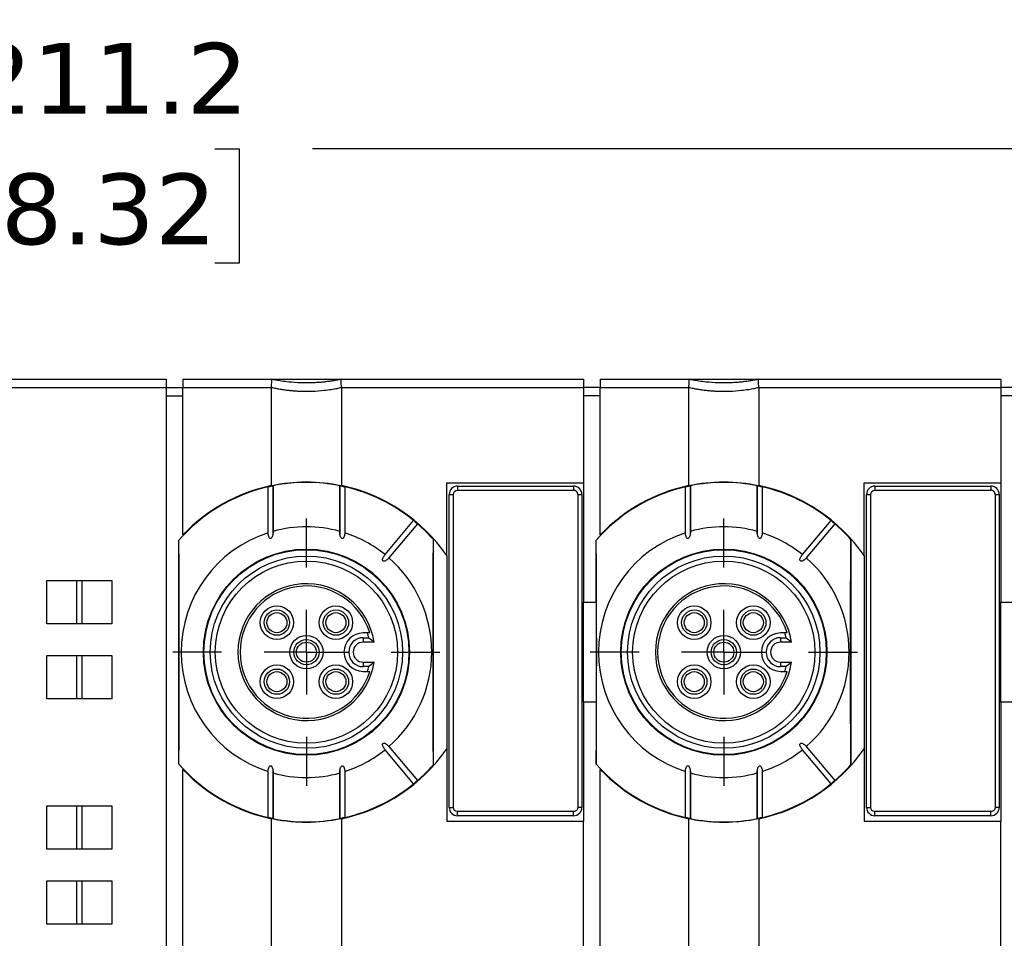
# Model space of a CAD drawing. Header units: millimetres. Extents: x 13 to 546, y 13 to 419.
# Tile 19 of 23: x 228 to 287, y 188 to 243. Entities that reach past the tile are written whole.
import ezdxf

# ---------------------------------------------------------------- set-up
doc = ezdxf.new("R2010")
doc.units = ezdxf.units.MM
doc.header["$LTSCALE"] = 2
doc.linetypes.add('SLD-Center', pattern=[19.05, 15.24, -1.27, 1.27, -1.27])
doc.linetypes.add('SLD-Solid', pattern=[0])
doc.layers.add('CENTER', color=40, linetype='SLD-Center')
doc.layers.add('DIMENSIONS', color=140, linetype='SLD-Solid', lineweight=25)
doc.styles.add('SLDTEXTSTYLE0', font='VERDANA.TTF')
doc.dimstyles.new('SLDDIMSTYLE1', dxfattribs={"dimtxt": 4.316016, "dimasz": 6.604, "dimexe": 0, "dimexo": 0.0625, "dimgap": 1.079004, "dimtad": 0, "dimtih": 1, "dimtoh": 1, "dimrnd": 1e-09, "dimzin": 12, "dimdsep": 46, "dimtxsty": 'SLDTEXTSTYLE0', "dimsah": 1, "dimcen": 0.09, "dimadec": 0, "dimazin": 3, "dimtfac": 1, "dimtofl": 0, "dimtmove": 0, "dimatfit": 3, "dimfxl": 0, "dimfrac": 2, "dimtolj": 1, "dimtzin": 12, "dimarcsym": 0})
doc.dimstyles.new('SLDDIMSTYLE2', dxfattribs={"dimtxt": 4.316016, "dimasz": 6.604, "dimexe": 0, "dimexo": 0.0625, "dimgap": 1.079004, "dimtad": 0, "dimtih": 1, "dimtoh": 1, "dimrnd": 1e-09, "dimzin": 4, "dimdsep": 46, "dimtxsty": 'SLDTEXTSTYLE0', "dimsah": 1, "dimcen": 0, "dimadec": 0, "dimazin": 1, "dimtfac": 1, "dimtofl": 0, "dimtmove": 0, "dimatfit": 3, "dimfxl": 0, "dimfrac": 2, "dimtolj": 1, "dimtzin": 12, "dimarcsym": 0})

# ---------------------------------------------------------------- blocks, each defined once
blk = doc.blocks.new('_D_2')
at = {"layer": 'DIMENSIONS'}
for p, q in [((125.003, 199.021), (125.003, 259.493)), ((350.403, 197.291), (350.403, 259.493)), ((125.003, 253.143), (220.616, 253.143)), ((226.464, 253.143), (225.015, 253.143)), ((225.015, 253.143), (225.015, 246.283)), ((239.29, 253.143), (240.739, 253.143)), ((240.739, 253.143), (240.739, 246.283)), ((350.403, 253.143), (245.138, 253.143)), ((225.015, 246.283), (226.464, 246.283)), ((240.739, 246.283), (239.29, 246.283))]:
    blk.add_line(p, q, dxfattribs=at)
for points in [[(125.003, 253.143), (131.607, 252.127), (131.607, 254.159)], [(350.403, 253.143), (343.799, 254.159), (343.799, 252.127)]]:
    blk.add_solid(points, dxfattribs=at)
at = {"layer": 'DIMENSIONS', "char_height": 4.2333, "attachment_point": 1, "style": 'SLDTEXTSTYLE0'}
for s, insert in [('225.4', (224.669, 259.486)), ('8.87', (226.464, 251.66))]:
    blk.add_mtext(s, dxfattribs=dict(at, insert=insert))
blk = doc.blocks.new('_D_3')
at = {"layer": 'DIMENSIONS'}
for p, q in [((132.094, 223.14), (132.094, 241.256)), ((343.313, 223.14), (343.313, 241.256)), ((132.094, 234.906), (220.616, 234.906)), ((226.464, 234.906), (225.015, 234.906)), ((225.015, 234.906), (225.015, 228.046)), ((239.29, 234.906), (240.739, 234.906)), ((240.739, 234.906), (240.739, 228.046)), ((343.313, 234.906), (245.138, 234.906)), ((225.015, 228.046), (226.464, 228.046)), ((240.739, 228.046), (239.29, 228.046))]:
    blk.add_line(p, q, dxfattribs=at)
for points in [[(132.094, 234.906), (138.698, 233.89), (138.698, 235.922)], [(343.313, 234.906), (336.709, 235.922), (336.709, 233.89)]]:
    blk.add_solid(points, dxfattribs=at)
at = {"layer": 'DIMENSIONS', "char_height": 4.2333, "attachment_point": 1, "style": 'SLDTEXTSTYLE0'}
for s, insert in [('211.2', (224.669, 241.249)), ('8.32', (226.464, 233.423))]:
    blk.add_mtext(s, dxfattribs=dict(at, insert=insert))
blk = doc.blocks.new('_D_4')
at = {"layer": 'DIMENSIONS'}
for p, q in [((324.131, 283.564), (322.682, 283.564)), ((322.682, 283.564), (322.682, 276.704)), ((336.957, 283.564), (338.406, 283.564)), ((338.406, 283.564), (338.406, 276.704)), ((300.883, 260.988), (306.945, 277.296)), ((306.945, 277.296), (318.058, 277.296)), ((322.682, 276.704), (324.131, 276.704)), ((338.406, 276.704), (336.957, 276.704))]:
    blk.add_line(p, q, dxfattribs=at)
blk.add_arc((274.403, 189.75), 76, 26.03167, 74.38546, dxfattribs=at)
blk.add_solid([(300.883, 260.988), (304.136, 266.824), (302.232, 267.532)], dxfattribs=at)
at = {"layer": 'DIMENSIONS', "char_height": 4.2333, "attachment_point": 1, "style": 'SLDTEXTSTYLE0'}
for s, insert in [('R76.0', (322.167, 289.907)), ('2.99', (324.131, 282.081)), ('TYP.', (324.339, 274.256))]:
    blk.add_mtext(s, dxfattribs=dict(at, insert=insert))
blk = doc.blocks.new('SW_CENTERMARKSYMBOL_5')
at = {"layer": 'CENTER', "color": 0}
for p, q in [((0, 5.08), (0, 8)), ((0, 0), (0, 2.54)), ((-5.08, 0), (-8, 0)), ((0, 0), (-2.54, 0)), ((0, 0), (0, -2.54)), ((0, 0), (2.54, 0)), ((5.08, 0), (8, 0)), ((0, -5.08), (0, -8))]:
    blk.add_line(p, q, dxfattribs=at)
blk = doc.blocks.new('SW_CENTERMARKSYMBOL_8')
at = {"layer": 'CENTER', "color": 0}
for p, q in [((0, 5.08), (0, 8)), ((0, 0), (0, 2.54)), ((-5.08, 0), (-8, 0)), ((0, 0), (-2.54, 0)), ((0, 0), (0, -2.54)), ((0, 0), (2.54, 0)), ((5.08, 0), (8, 0)), ((0, -5.08), (0, -8))]:
    blk.add_line(p, q, dxfattribs=at)

msp = doc.modelspace()

# ---------------------------------------------------------------- linework, layer by layer
for p, q in [((225.973, 221.1), (236.373, 221.1)), ((225.973, 220.6), (236.373, 220.6)), ((236.373, 221.1), (236.373, 220.6)), ((236.373, 220.6), (236.373, 158.9)), ((236.373, 220.6), (237.373, 220.6)), ((237.373, 221.1), (237.373, 220.6)), ((237.373, 221.1), (242.673, 221.1)), ((237.373, 220.6), (242.673, 220.6)), ((237.373, 211.77), (237.373, 220.6)), ((242.673, 221.1), (246.873, 221.1)), ((242.673, 214.732), (242.673, 220.6)), ((246.873, 221.1), (261.373, 221.1)), ((246.873, 220.6), (246.873, 214.732)), ((246.873, 220.6), (261.373, 220.6)), ((261.373, 221.1), (261.373, 220.6)), ((261.373, 220.6), (261.373, 214.9)), ((262.373, 220.6), (261.373, 220.6)), ((262.373, 221.1), (262.373, 220.6)), ((262.373, 221.1), (267.673, 221.1)), ((262.373, 220.6), (267.673, 220.6)), ((262.373, 211.77), (262.373, 220.6)), ((267.673, 221.1), (271.873, 221.1)), ((267.673, 214.732), (267.673, 220.6)), ((271.873, 221.1), (286.373, 221.1)), ((271.873, 220.6), (271.873, 214.732)), ((271.873, 220.6), (286.373, 220.6)), ((286.373, 221.1), (286.373, 220.6)), ((286.373, 220.6), (286.373, 214.9)), ((287.373, 220.6), (286.373, 220.6)), ((236.373, 220.1), (237.373, 220.1)), ((262.373, 220.1), (261.373, 220.1)), ((287.373, 220.1), (286.373, 220.1)), ((242.772, 214.722), (242.772, 211.985)), ((242.773, 211.79), (242.773, 214.757)), ((246.773, 214.749), (246.773, 211.843)), ((246.774, 211.985), (246.774, 214.722)), ((253.173, 214.9), (261.373, 214.9)), ((253.173, 210.536), (253.173, 214.9)), ((253.823, 214.7), (253.823, 214.45)), ((253.823, 214.7), (260.773, 214.7)), ((260.773, 214.7), (260.773, 214.45)), ((261.373, 214.9), (261.373, 207.75)), ((267.772, 214.722), (267.772, 211.985)), ((267.773, 211.79), (267.773, 214.757)), ((271.773, 214.749), (271.773, 211.843)), ((271.774, 211.985), (271.774, 214.722)), ((278.173, 214.9), (286.373, 214.9)), ((278.173, 210.536), (278.173, 214.9)), ((278.823, 214.7), (278.823, 214.45)), ((278.823, 214.7), (285.773, 214.7)), ((285.773, 214.7), (285.773, 214.45)), ((286.373, 214.9), (286.373, 207.75)), ((242.474, 211.896), (242.474, 214.657)), ((247.072, 214.657), (247.072, 211.896)), ((253.323, 195.45), (253.323, 214.2)), ((253.323, 214.2), (253.573, 214.2)), ((253.573, 195.45), (253.573, 214.2)), ((253.823, 214.45), (260.773, 214.45)), ((261.023, 214.2), (261.023, 195.45)), ((261.023, 214.2), (261.273, 214.2)), ((261.273, 214.2), (261.273, 195.45)), ((267.474, 211.896), (267.474, 214.657)), ((272.072, 214.657), (272.072, 211.896)), ((278.323, 195.45), (278.323, 214.2)), ((278.323, 214.2), (278.573, 214.2)), ((278.573, 195.45), (278.573, 214.2)), ((278.823, 214.45), (285.773, 214.45)), ((286.023, 214.2), (286.023, 195.45)), ((286.023, 214.2), (286.273, 214.2)), ((286.273, 214.2), (286.273, 195.45)), ((249.482, 210.596), (251.195, 212.637)), ((251.425, 212.444), (249.712, 210.403)), ((274.482, 210.596), (276.195, 212.637)), ((276.425, 212.444), (274.712, 210.403)), ((237.123, 211.459), (237.132, 211.463)), ((237.123, 198.041), (237.123, 211.459)), ((252.373, 211.516), (252.364, 211.519)), ((252.373, 211.516), (252.373, 197.985)), ((262.123, 211.459), (262.132, 211.463)), ((262.123, 207.75), (262.123, 211.459)), ((277.373, 211.516), (277.364, 211.519)), ((277.373, 211.516), (277.373, 197.985)), ((253.173, 210.536), (253.173, 198.964)), ((278.173, 210.536), (278.173, 198.964)), ((229.223, 206.45), (229.223, 209.05)), ((229.223, 209.05), (231.023, 209.05)), ((231.023, 206.45), (231.023, 209.05)), ((231.023, 209.05), (231.323, 209.05)), ((231.323, 209.05), (231.323, 206.45)), ((231.323, 209.05), (233.123, 209.05)), ((233.123, 209.05), (233.123, 206.45)), ((261.373, 207.75), (262.123, 207.75)), ((261.373, 201.75), (261.373, 207.75)), ((262.123, 207.75), (262.123, 201.75)), ((286.373, 207.75), (287.123, 207.75)), ((286.373, 201.75), (286.373, 207.75)), ((231.023, 206.45), (229.223, 206.45)), ((231.323, 206.45), (231.023, 206.45)), ((233.123, 206.45), (231.323, 206.45)), ((248.429, 205.9), (248.173, 205.9)), ((273.429, 205.9), (273.173, 205.9)), ((248.173, 205.618), (248.506, 205.618)), ((248.173, 205.618), (248.173, 205.35)), ((248.829, 205.35), (248.173, 205.35)), ((273.173, 205.618), (273.506, 205.618)), ((273.173, 205.618), (273.173, 205.35)), ((273.829, 205.35), (273.173, 205.35)), ((229.223, 201.95), (229.223, 204.55)), ((229.223, 204.55), (231.023, 204.55)), ((231.023, 201.95), (231.023, 204.55)), ((231.023, 204.55), (231.323, 204.55)), ((231.323, 204.55), (231.323, 201.95)), ((231.323, 204.55), (233.123, 204.55)), ((233.123, 204.55), (233.123, 201.95)), ((248.173, 204.15), (248.173, 203.882)), ((248.173, 204.15), (248.829, 204.15)), ((273.173, 204.15), (273.173, 203.882)), ((273.173, 204.15), (273.829, 204.15)), ((248.506, 203.882), (248.173, 203.882)), ((248.173, 203.6), (248.429, 203.6)), ((273.506, 203.882), (273.173, 203.882)), ((273.173, 203.6), (273.429, 203.6)), ((231.023, 201.95), (229.223, 201.95)), ((231.323, 201.95), (231.023, 201.95)), ((233.123, 201.95), (231.323, 201.95)), ((261.373, 201.75), (261.373, 194.6)), ((262.123, 201.75), (261.373, 201.75)), ((262.123, 201.75), (262.123, 198.041)), ((286.373, 201.75), (286.373, 194.6)), ((287.123, 201.75), (286.373, 201.75)), ((251.195, 196.864), (249.482, 198.905)), ((249.712, 199.097), (251.425, 197.056)), ((253.173, 198.964), (253.173, 194.6)), ((276.195, 196.864), (274.482, 198.905)), ((274.712, 199.097), (276.425, 197.056)), ((278.173, 198.964), (278.173, 194.6)), ((237.123, 198.041), (237.132, 198.038)), ((237.373, 181.77), (237.373, 197.73)), ((242.474, 194.843), (242.474, 197.604)), ((242.773, 194.752), (242.773, 197.658)), ((246.773, 197.71), (246.773, 194.743)), ((247.072, 197.604), (247.072, 194.843)), ((252.364, 197.981), (252.373, 197.985)), ((262.132, 198.038), (262.123, 198.041)), ((262.373, 181.77), (262.373, 197.73)), ((267.474, 194.843), (267.474, 197.604)), ((267.773, 194.752), (267.773, 197.658)), ((271.773, 197.71), (271.773, 194.743)), ((272.072, 197.604), (272.072, 194.843)), ((277.373, 197.985), (277.364, 197.981)), ((242.772, 197.515), (242.772, 194.779)), ((246.774, 194.779), (246.774, 197.515)), ((267.772, 197.515), (267.772, 194.779)), ((271.774, 194.779), (271.774, 197.515)), ((229.223, 192.95), (229.223, 195.55)), ((229.223, 195.55), (231.023, 195.55)), ((231.023, 192.95), (231.023, 195.55)), ((231.023, 195.55), (231.323, 195.55)), ((231.323, 195.55), (231.323, 192.95)), ((231.323, 195.55), (233.123, 195.55)), ((233.123, 195.55), (233.123, 192.95)), ((253.323, 195.45), (253.573, 195.45)), ((261.273, 195.45), (261.023, 195.45)), ((278.323, 195.45), (278.573, 195.45)), ((286.273, 195.45), (286.023, 195.45)), ((242.673, 184.732), (242.673, 194.769)), ((246.873, 194.769), (246.873, 184.732)), ((260.773, 195.2), (253.823, 195.2)), ((253.823, 194.95), (253.823, 195.2)), ((260.773, 194.95), (253.823, 194.95)), ((260.773, 194.95), (260.773, 195.2)), ((267.673, 184.732), (267.673, 194.769)), ((271.873, 194.769), (271.873, 184.732)), ((285.773, 195.2), (278.823, 195.2)), ((278.823, 194.95), (278.823, 195.2)), ((285.773, 194.95), (278.823, 194.95)), ((285.773, 194.95), (285.773, 195.2)), ((261.373, 194.6), (253.173, 194.6)), ((261.373, 184.9), (261.373, 194.6)), ((286.373, 194.6), (278.173, 194.6)), ((286.373, 184.9), (286.373, 194.6)), ((231.023, 192.95), (229.223, 192.95)), ((231.323, 192.95), (231.023, 192.95)), ((233.123, 192.95), (231.323, 192.95)), ((229.223, 188.45), (229.223, 191.05)), ((229.223, 191.05), (231.023, 191.05)), ((231.023, 188.45), (231.023, 191.05)), ((231.023, 191.05), (231.323, 191.05)), ((231.323, 191.05), (231.323, 188.45)), ((231.323, 191.05), (233.123, 191.05)), ((233.123, 191.05), (233.123, 188.45)), ((231.023, 188.45), (229.223, 188.45)), ((231.323, 188.45), (231.023, 188.45)), ((233.123, 188.45), (231.323, 188.45))]:
    msp.add_line(p, q)
at = {"flags": 128}
for points in [[(237.132, 198.038), (237.143, 199.651), (237.151, 201.319), (237.156, 203.025), (237.157, 204.75), (237.156, 206.475), (237.151, 208.181), (237.143, 209.85), (237.132, 211.463)], [(252.364, 211.519), (252.353, 209.894), (252.345, 208.211), (252.34, 206.49), (252.339, 204.75), (252.34, 203.01), (252.345, 201.289), (252.353, 199.607), (252.364, 197.981)], [(262.132, 198.038), (262.143, 199.651), (262.151, 201.319), (262.156, 203.025), (262.157, 204.75), (262.156, 206.475), (262.151, 208.181), (262.143, 209.85), (262.132, 211.463)], [(277.364, 211.519), (277.353, 209.894), (277.345, 208.211), (277.34, 206.49), (277.339, 204.75), (277.34, 203.01), (277.345, 201.289), (277.353, 199.607), (277.364, 197.981)]]:
    msp.add_lwpolyline(points, dxfattribs=at)
for centre, radius in [((244.773, 204.75), 6.175), ((244.773, 204.75), 6.14), ((269.773, 204.75), 6.175), ((269.773, 204.75), 6.14), ((244.773, 204.75), 5.76), ((244.773, 204.75), 5.46), ((269.773, 204.75), 5.76), ((269.773, 204.75), 5.46), ((243.005, 206.518), 1), ((243.005, 206.518), 0.758), ((243.005, 206.518), 0.6), ((246.541, 206.518), 1), ((246.541, 206.518), 0.758), ((246.541, 206.518), 0.6), ((268.005, 206.518), 1), ((268.005, 206.518), 0.758), ((268.005, 206.518), 0.6), ((271.541, 206.518), 1), ((271.541, 206.518), 0.758), ((271.541, 206.518), 0.6), ((244.773, 204.75), 1), ((244.773, 204.75), 0.758), ((244.773, 204.75), 0.6), ((269.773, 204.75), 1), ((269.773, 204.75), 0.758), ((269.773, 204.75), 0.6), ((243.005, 202.982), 1), ((243.005, 202.982), 0.758), ((243.005, 202.982), 0.6), ((246.541, 202.982), 1), ((246.541, 202.982), 0.758), ((246.541, 202.982), 0.6), ((268.005, 202.982), 1), ((268.005, 202.982), 0.758), ((268.005, 202.982), 0.6), ((271.541, 202.982), 1), ((271.541, 202.982), 0.758), ((271.541, 202.982), 0.6)]:
    msp.add_circle(centre, radius)
for centre, radius, start, end in [((244.773, 204.75), 10.175, 41.67497, 138.75026), ((244.773, 204.75), 10.2, 101.88116, 136.50964), ((244.773, 204.75), 10.17, 78.65339, 101.34661), ((244.773, 204.75), 10.2, 34.56032, 78.11884), ((253.823, 214.2), 0.5, 90, 180), ((260.773, 214.2), 0.5, 0, 90), ((269.773, 204.75), 10.175, 41.67497, 138.75026), ((269.773, 204.75), 10.2, 101.88116, 136.50964), ((269.773, 204.75), 10.17, 78.65339, 101.34661), ((269.773, 204.75), 10.2, 34.56032, 78.11884), ((278.823, 214.2), 0.5, 90, 180), ((285.773, 214.2), 0.5, 360, 90), ((244.773, 204.75), 10.17, 103.06385, 138.70141), ((244.773, 204.75), 10.17, 50.84506, 76.93615), ((269.773, 204.75), 10.17, 103.06385, 138.70141), ((269.773, 204.75), 10.17, 50.84506, 76.93615), ((244.773, 204.75), 10.17, 41.72359, 49.15494), ((269.773, 204.75), 10.17, 41.72359, 49.15494), ((244.773, 204.75), 7.507, 107.83349, 252.16651), ((244.773, 204.75), 7.507, 74.54013, 105.45987), ((244.773, 204.75), 7.507, 51.14498, 72.16651), ((269.773, 204.75), 7.507, 107.83349, 252.16651), ((269.773, 204.75), 7.507, 74.54013, 105.45987), ((269.773, 204.75), 7.507, 51.14498, 72.16651), ((244.773, 204.75), 7.507, 311.14498, 48.85502), ((269.773, 204.75), 7.507, 311.14498, 48.85502), ((244.773, 204.75), 4.1, 8.41497, 351.58503), ((269.773, 204.75), 4.1, 8.41497, 351.58503), ((244.773, 204.75), 3.966, 16.85573, 343.14427), ((269.773, 204.75), 3.966, 16.85573, 343.14427), ((248.173, 204.75), 1.15, 90, 270), ((244.773, 204.75), 3.832, 13.09094, 17.46363), ((273.173, 204.75), 1.15, 90, 270), ((269.773, 204.75), 3.832, 13.09094, 17.46363), ((248.173, 204.75), 0.868, 90, 270), ((248.173, 204.75), 0.6, 90, 270), ((273.173, 204.75), 0.868, 90, 270), ((273.173, 204.75), 0.6, 90, 270), ((244.773, 204.75), 3.832, 342.53637, 346.90906), ((269.773, 204.75), 3.832, 342.53637, 346.90906), ((244.773, 204.75), 10.2, 281.88116, 325.43968), ((244.773, 204.75), 7.507, 287.83349, 308.85502), ((269.773, 204.75), 10.2, 281.88116, 325.43968), ((269.773, 204.75), 7.507, 287.83349, 308.85502), ((244.773, 204.75), 10.175, 221.24974, 318.32503), ((244.773, 204.75), 10.17, 221.29859, 256.93615), ((244.773, 204.75), 10.2, 223.49036, 258.11884), ((244.773, 204.75), 10.17, 310.84506, 318.27641), ((269.773, 204.75), 10.175, 221.24974, 258.66412), ((269.773, 204.75), 10.17, 221.29859, 256.93615), ((269.773, 204.75), 10.2, 223.49036, 258.11884), ((269.773, 204.75), 10.175, 264.99778, 318.32503), ((269.773, 204.75), 10.17, 310.84506, 318.27641), ((244.773, 204.75), 7.507, 254.54013, 285.45987), ((269.773, 204.75), 7.507, 254.54013, 285.45987), ((244.773, 204.75), 10.17, 283.06385, 309.15494), ((269.773, 204.75), 10.17, 283.06385, 309.15494), ((253.823, 195.45), 0.5, 180, 270), ((260.773, 195.45), 0.5, 270, 0), ((278.823, 195.45), 0.5, 180, 270), ((285.773, 195.45), 0.5, 270, 0), ((244.773, 204.75), 10.17, 258.65339, 281.34661), ((269.773, 204.75), 10.17, 258.65339, 281.34661)]:
    msp.add_arc(centre, radius, start, end)
for points in [[(242.674, 221.1), (242.673, 221.1), (242.673, 221.1), (242.673, 221.1)], [(242.673, 220.6), (242.673, 220.604), (242.673, 220.608), (242.674, 220.611)], [(246.873, 221.1), (246.873, 221.1), (246.873, 221.1), (246.873, 221.1)], [(246.873, 220.611), (246.873, 220.608), (246.873, 220.604), (246.873, 220.6)], [(267.674, 221.1), (267.673, 221.1), (267.673, 221.1), (267.673, 221.1)], [(267.673, 220.6), (267.673, 220.604), (267.673, 220.608), (267.674, 220.611)], [(271.873, 221.1), (271.873, 221.1), (271.873, 221.1), (271.873, 221.1)], [(271.873, 220.611), (271.873, 220.608), (271.873, 220.604), (271.873, 220.6)], [(253.573, 214.2), (253.573, 214.338), (253.685, 214.45), (253.823, 214.45)], [(278.573, 214.2), (278.573, 214.338), (278.685, 214.45), (278.823, 214.45)], [(248.569, 205.9), (248.522, 205.9), (248.475, 205.9), (248.429, 205.9)], [(273.569, 205.9), (273.522, 205.9), (273.475, 205.9), (273.429, 205.9)], [(248.506, 205.618), (248.618, 205.529), (248.725, 205.44), (248.829, 205.35)], [(273.506, 205.618), (273.618, 205.529), (273.725, 205.44), (273.829, 205.35)], [(248.829, 204.15), (248.725, 204.061), (248.618, 203.971), (248.506, 203.882)], [(273.829, 204.15), (273.725, 204.061), (273.618, 203.971), (273.506, 203.882)], [(248.429, 203.6), (248.475, 203.6), (248.522, 203.6), (248.569, 203.6)], [(273.429, 203.6), (273.475, 203.6), (273.522, 203.6), (273.569, 203.6)], [(253.823, 195.2), (253.685, 195.2), (253.573, 195.312), (253.573, 195.45)], [(278.823, 195.2), (278.685, 195.2), (278.573, 195.312), (278.573, 195.45)]]:
    msp.add_open_spline(points, degree=3)
for points, knots in [([(242.674, 220.611), (242.68, 220.675), (242.684, 220.738), (242.691, 220.855), (242.694, 220.909), (242.694, 220.999), (242.691, 221.035), (242.684, 221.085), (242.68, 221.099), (242.674, 221.1)], [0, 0, 0, 0, 0.25, 0.25, 0.5, 0.5, 0.75, 0.75, 1, 1, 1, 1]), ([(246.873, 221.1), (246.786, 221.082), (246.614, 221.047), (246.354, 221.002), (246.092, 220.964), (245.829, 220.932), (245.566, 220.908), (245.302, 220.891), (245.038, 220.88), (244.748, 220.877), (244.305, 220.884), (243.807, 220.919), (243.31, 220.983), (242.964, 221.04), (242.762, 221.082), (242.674, 221.1)], [0, 0, 0, 0, 0.06333, 0.126332, 0.189053, 0.251539, 0.313835, 0.375987, 0.438043, 0.500049, 0.579882, 0.749427, 0.851683, 0.93529, 1, 1, 1, 1]), ([(242.674, 220.611), (242.76, 220.593), (242.932, 220.555), (243.193, 220.508), (243.454, 220.468), (243.717, 220.436), (243.981, 220.41), (244.244, 220.392), (244.509, 220.382), (244.799, 220.378), (245.241, 220.386), (245.739, 220.422), (246.236, 220.488), (246.583, 220.548), (246.784, 220.592), (246.873, 220.611)], [0, 0, 0, 0, 0.06333, 0.126332, 0.189053, 0.251539, 0.313835, 0.375987, 0.438043, 0.500049, 0.579882, 0.749427, 0.851683, 0.93529, 1, 1, 1, 1]), ([(246.873, 220.611), (246.866, 220.675), (246.863, 220.738), (246.856, 220.855), (246.852, 220.909), (246.852, 220.999), (246.856, 221.035), (246.863, 221.085), (246.866, 221.099), (246.873, 221.1)], [0, 0, 0, 0, 0.25, 0.25, 0.5, 0.5, 0.75, 0.75, 1, 1, 1, 1]), ([(267.674, 220.611), (267.68, 220.675), (267.684, 220.738), (267.691, 220.855), (267.694, 220.909), (267.694, 220.999), (267.691, 221.035), (267.684, 221.085), (267.68, 221.099), (267.674, 221.1)], [0, 0, 0, 0, 0.25, 0.25, 0.5, 0.5, 0.75, 0.75, 1, 1, 1, 1]), ([(271.873, 221.1), (271.786, 221.082), (271.614, 221.047), (271.354, 221.002), (271.092, 220.964), (270.829, 220.932), (270.566, 220.908), (270.302, 220.891), (270.038, 220.88), (269.748, 220.877), (269.305, 220.884), (268.807, 220.919), (268.31, 220.983), (267.964, 221.04), (267.762, 221.082), (267.674, 221.1)], [0, 0, 0, 0, 0.06333, 0.126332, 0.189053, 0.251539, 0.313835, 0.375987, 0.438043, 0.500049, 0.579882, 0.749427, 0.851683, 0.93529, 1, 1, 1, 1]), ([(267.674, 220.611), (267.76, 220.593), (267.932, 220.555), (268.193, 220.508), (268.454, 220.468), (268.717, 220.436), (268.981, 220.41), (269.244, 220.392), (269.509, 220.382), (269.799, 220.378), (270.241, 220.386), (270.739, 220.422), (271.236, 220.488), (271.583, 220.548), (271.784, 220.592), (271.873, 220.611)], [0, 0, 0, 0, 0.06333, 0.126332, 0.189053, 0.251539, 0.313835, 0.375987, 0.438043, 0.500049, 0.579882, 0.749427, 0.851683, 0.93529, 1, 1, 1, 1]), ([(271.873, 220.611), (271.866, 220.675), (271.863, 220.738), (271.856, 220.855), (271.852, 220.909), (271.852, 220.999), (271.856, 221.035), (271.863, 221.085), (271.866, 221.099), (271.873, 221.1)], [0, 0, 0, 0, 0.25, 0.25, 0.5, 0.5, 0.75, 0.75, 1, 1, 1, 1]), ([(242.474, 214.657), (242.479, 214.659), (242.496, 214.663), (242.55, 214.676), (242.589, 214.685), (242.675, 214.704), (242.718, 214.712), (242.767, 214.722), (242.776, 214.723), (242.772, 214.722)], [0, 0, 0, 0, 0.25, 0.25, 0.5, 0.5, 0.75, 0.75, 1, 1, 1, 1]), ([(242.673, 214.732), (243.358, 214.876), (244.058, 214.95), (245.489, 214.95), (246.188, 214.876), (246.873, 214.732)], [0, 0, 0, 0, 0.5, 0.5, 1, 1, 1, 1]), ([(246.774, 214.722), (246.77, 214.723), (246.778, 214.722), (246.828, 214.712), (246.87, 214.704), (246.957, 214.685), (246.996, 214.676), (247.051, 214.663), (247.068, 214.659), (247.072, 214.657)], [0, 0, 0, 0, 0.25, 0.25, 0.5, 0.5, 0.75, 0.75, 1, 1, 1, 1]), ([(267.474, 214.657), (267.477, 214.658), (267.481, 214.659), (267.498, 214.664), (267.528, 214.671), (267.573, 214.681), (267.635, 214.695), (267.697, 214.708), (267.746, 214.718), (267.773, 214.723), (267.773, 214.722), (267.772, 214.722)], [0, 0, 0, 0, 0.085554, 0.168786, 0.25315, 0.396413, 0.502435, 0.621821, 0.749205, 0.870233, 1, 1, 1, 1]), ([(267.673, 214.732), (268.358, 214.876), (269.058, 214.95), (270.489, 214.95), (271.188, 214.876), (271.873, 214.732)], [0, 0, 0, 0, 0.5, 0.5, 1, 1, 1, 1]), ([(271.774, 214.722), (271.77, 214.723), (271.778, 214.722), (271.828, 214.712), (271.87, 214.704), (271.957, 214.685), (271.996, 214.676), (272.051, 214.663), (272.068, 214.659), (272.072, 214.657)], [0, 0, 0, 0, 0.25, 0.25, 0.5, 0.5, 0.75, 0.75, 1, 1, 1, 1]), ([(261.023, 214.2), (261.022, 214.217), (261.021, 214.25), (261.006, 214.297), (260.983, 214.34), (260.951, 214.378), (260.912, 214.411), (260.867, 214.433), (260.82, 214.448), (260.789, 214.449), (260.773, 214.45)], [0, 0, 0, 0, 0.127004, 0.249361, 0.372124, 0.500301, 0.628715, 0.760123, 0.879338, 1, 1, 1, 1]), ([(286.023, 214.2), (286.022, 214.217), (286.021, 214.25), (286.006, 214.297), (285.983, 214.34), (285.951, 214.378), (285.912, 214.411), (285.867, 214.433), (285.82, 214.448), (285.789, 214.449), (285.773, 214.45)], [0, 0, 0, 0, 0.127004, 0.249361, 0.372124, 0.500301, 0.628715, 0.760123, 0.879338, 1, 1, 1, 1]), ([(251.195, 212.637), (251.195, 212.637), (251.206, 212.629), (251.246, 212.597), (251.278, 212.571), (251.344, 212.515), (251.376, 212.488), (251.415, 212.453), (251.425, 212.444), (251.425, 212.444)], [0, 0, 0, 0, 0.25, 0.25, 0.5, 0.5, 0.75, 0.75, 1, 1, 1, 1]), ([(276.195, 212.637), (276.195, 212.637), (276.206, 212.629), (276.246, 212.597), (276.278, 212.571), (276.344, 212.515), (276.376, 212.488), (276.415, 212.453), (276.425, 212.444), (276.425, 212.444)], [0, 0, 0, 0, 0.25, 0.25, 0.5, 0.5, 0.75, 0.75, 1, 1, 1, 1]), ([(242.772, 211.985), (242.776, 211.912), (242.771, 211.839), (242.75, 211.732), (242.74, 211.696), (242.712, 211.628), (242.695, 211.593), (242.651, 211.559), (242.632, 211.552), (242.595, 211.558), (242.579, 211.57), (242.542, 211.61), (242.526, 211.645), (242.489, 211.749), (242.478, 211.822), (242.474, 211.896)], [0, 0, 0, 0, 0.25, 0.25, 0.375, 0.375, 0.5, 0.5, 0.5625, 0.5625, 0.625, 0.625, 0.75, 0.75, 1, 1, 1, 1]), ([(247.072, 211.896), (247.069, 211.823), (247.058, 211.75), (247.021, 211.646), (247.005, 211.611), (246.968, 211.571), (246.952, 211.559), (246.916, 211.552), (246.897, 211.558), (246.852, 211.592), (246.835, 211.626), (246.807, 211.695), (246.797, 211.73), (246.776, 211.838), (246.771, 211.912), (246.774, 211.985)], [0, 0, 0, 0, 0.25, 0.25, 0.375, 0.375, 0.4375, 0.4375, 0.5, 0.5, 0.625, 0.625, 0.75, 0.75, 1, 1, 1, 1]), ([(267.772, 211.985), (267.776, 211.912), (267.771, 211.839), (267.75, 211.732), (267.74, 211.696), (267.712, 211.628), (267.695, 211.593), (267.651, 211.559), (267.632, 211.552), (267.595, 211.558), (267.579, 211.57), (267.542, 211.61), (267.526, 211.645), (267.489, 211.749), (267.478, 211.822), (267.474, 211.896)], [0, 0, 0, 0, 0.25, 0.25, 0.375, 0.375, 0.5, 0.5, 0.5625, 0.5625, 0.625, 0.625, 0.75, 0.75, 1, 1, 1, 1]), ([(272.072, 211.896), (272.069, 211.823), (272.058, 211.75), (272.021, 211.646), (272.005, 211.611), (271.968, 211.571), (271.952, 211.559), (271.916, 211.552), (271.897, 211.558), (271.852, 211.592), (271.835, 211.626), (271.807, 211.695), (271.797, 211.73), (271.776, 211.838), (271.771, 211.912), (271.774, 211.985)], [0, 0, 0, 0, 0.25, 0.25, 0.375, 0.375, 0.4375, 0.4375, 0.5, 0.5, 0.625, 0.625, 0.75, 0.75, 1, 1, 1, 1]), ([(249.712, 210.403), (249.666, 210.348), (249.615, 210.299), (249.527, 210.239), (249.496, 210.221), (249.445, 210.204), (249.427, 210.199), (249.391, 210.198), (249.372, 210.202), (249.344, 210.226), (249.337, 210.243), (249.331, 210.279), (249.332, 210.297), (249.341, 210.35), (249.353, 210.384), (249.397, 210.481), (249.437, 210.541), (249.482, 210.596)], [0, 0, 0, 0, 0.25, 0.25, 0.375, 0.375, 0.4375, 0.4375, 0.5, 0.5, 0.5625, 0.5625, 0.625, 0.625, 0.75, 0.75, 1, 1, 1, 1]), ([(274.712, 210.403), (274.666, 210.348), (274.615, 210.299), (274.527, 210.239), (274.496, 210.221), (274.445, 210.204), (274.427, 210.199), (274.391, 210.198), (274.372, 210.202), (274.344, 210.226), (274.337, 210.243), (274.331, 210.279), (274.332, 210.297), (274.341, 210.35), (274.353, 210.384), (274.397, 210.481), (274.437, 210.541), (274.482, 210.596)], [0, 0, 0, 0, 0.25, 0.25, 0.375, 0.375, 0.4375, 0.4375, 0.5, 0.5, 0.5625, 0.5625, 0.625, 0.625, 0.75, 0.75, 1, 1, 1, 1]), ([(249.482, 198.905), (249.437, 198.959), (249.397, 199.018), (249.353, 199.116), (249.341, 199.15), (249.332, 199.202), (249.331, 199.221), (249.337, 199.256), (249.344, 199.274), (249.372, 199.298), (249.39, 199.302), (249.426, 199.301), (249.444, 199.297), (249.495, 199.28), (249.526, 199.262), (249.614, 199.202), (249.666, 199.152), (249.712, 199.097)], [0, 0, 0, 0, 0.25, 0.25, 0.375, 0.375, 0.4375, 0.4375, 0.5, 0.5, 0.5625, 0.5625, 0.625, 0.625, 0.75, 0.75, 1, 1, 1, 1]), ([(274.482, 198.905), (274.437, 198.959), (274.397, 199.018), (274.353, 199.116), (274.341, 199.15), (274.332, 199.202), (274.331, 199.221), (274.337, 199.256), (274.344, 199.274), (274.372, 199.298), (274.39, 199.302), (274.426, 199.301), (274.444, 199.297), (274.495, 199.28), (274.526, 199.262), (274.614, 199.202), (274.666, 199.152), (274.712, 199.097)], [0, 0, 0, 0, 0.25, 0.25, 0.375, 0.375, 0.4375, 0.4375, 0.5, 0.5, 0.5625, 0.5625, 0.625, 0.625, 0.75, 0.75, 1, 1, 1, 1]), ([(242.474, 197.604), (242.478, 197.678), (242.489, 197.751), (242.526, 197.855), (242.541, 197.889), (242.578, 197.93), (242.594, 197.942), (242.631, 197.949), (242.65, 197.942), (242.694, 197.908), (242.712, 197.874), (242.74, 197.806), (242.749, 197.77), (242.771, 197.663), (242.776, 197.589), (242.772, 197.515)], [0, 0, 0, 0, 0.25, 0.25, 0.375, 0.375, 0.4375, 0.4375, 0.5, 0.5, 0.625, 0.625, 0.75, 0.75, 1, 1, 1, 1]), ([(246.774, 197.515), (246.771, 197.589), (246.776, 197.661), (246.797, 197.768), (246.806, 197.804), (246.834, 197.873), (246.851, 197.907), (246.895, 197.942), (246.914, 197.949), (246.951, 197.942), (246.967, 197.931), (247.005, 197.89), (247.021, 197.855), (247.058, 197.751), (247.069, 197.678), (247.072, 197.604)], [0, 0, 0, 0, 0.25, 0.25, 0.375, 0.375, 0.5, 0.5, 0.5625, 0.5625, 0.625, 0.625, 0.75, 0.75, 1, 1, 1, 1]), ([(267.474, 197.604), (267.478, 197.678), (267.489, 197.751), (267.526, 197.855), (267.541, 197.889), (267.578, 197.93), (267.594, 197.942), (267.631, 197.949), (267.65, 197.942), (267.694, 197.908), (267.712, 197.874), (267.74, 197.806), (267.749, 197.77), (267.771, 197.663), (267.776, 197.589), (267.772, 197.515)], [0, 0, 0, 0, 0.25, 0.25, 0.375, 0.375, 0.4375, 0.4375, 0.5, 0.5, 0.625, 0.625, 0.75, 0.75, 1, 1, 1, 1]), ([(271.774, 197.515), (271.771, 197.589), (271.776, 197.661), (271.797, 197.768), (271.806, 197.804), (271.834, 197.873), (271.851, 197.907), (271.895, 197.942), (271.914, 197.949), (271.951, 197.942), (271.967, 197.931), (272.005, 197.89), (272.021, 197.855), (272.058, 197.751), (272.069, 197.678), (272.072, 197.604)], [0, 0, 0, 0, 0.25, 0.25, 0.375, 0.375, 0.5, 0.5, 0.5625, 0.5625, 0.625, 0.625, 0.75, 0.75, 1, 1, 1, 1]), ([(251.425, 197.056), (251.425, 197.056), (251.415, 197.047), (251.377, 197.013), (251.345, 196.986), (251.279, 196.93), (251.247, 196.904), (251.206, 196.871), (251.195, 196.863), (251.195, 196.864)], [0, 0, 0, 0, 0.25, 0.25, 0.5, 0.5, 0.75, 0.75, 1, 1, 1, 1]), ([(276.425, 197.056), (276.425, 197.056), (276.415, 197.047), (276.377, 197.013), (276.345, 196.986), (276.279, 196.93), (276.247, 196.904), (276.206, 196.871), (276.195, 196.863), (276.195, 196.864)], [0, 0, 0, 0, 0.25, 0.25, 0.5, 0.5, 0.75, 0.75, 1, 1, 1, 1]), ([(261.023, 195.45), (261.023, 195.384), (260.997, 195.32), (260.903, 195.227), (260.839, 195.2), (260.773, 195.2)], [0, 0, 0, 0, 0.5, 0.5, 1, 1, 1, 1]), ([(286.023, 195.45), (286.023, 195.384), (285.997, 195.32), (285.903, 195.227), (285.839, 195.2), (285.773, 195.2)], [0, 0, 0, 0, 0.5, 0.5, 1, 1, 1, 1]), ([(242.772, 194.779), (242.776, 194.777), (242.768, 194.779), (242.718, 194.788), (242.676, 194.797), (242.59, 194.815), (242.551, 194.824), (242.496, 194.837), (242.479, 194.842), (242.474, 194.843)], [0, 0, 0, 0, 0.25, 0.25, 0.5, 0.5, 0.75, 0.75, 1, 1, 1, 1]), ([(246.873, 194.769), (246.188, 194.625), (245.49, 194.551), (244.424, 194.55), (244.066, 194.569), (243.363, 194.642), (243.016, 194.697), (242.673, 194.769)], [0, 0, 0, 0, 0.5, 0.5, 0.75, 0.75, 1, 1, 1, 1]), ([(247.072, 194.843), (247.068, 194.842), (247.051, 194.837), (246.997, 194.824), (246.957, 194.815), (246.871, 194.797), (246.829, 194.788), (246.779, 194.779), (246.77, 194.777), (246.774, 194.779)], [0, 0, 0, 0, 0.25, 0.25, 0.5, 0.5, 0.75, 0.75, 1, 1, 1, 1]), ([(267.772, 194.779), (267.776, 194.777), (267.768, 194.779), (267.718, 194.788), (267.676, 194.797), (267.59, 194.815), (267.551, 194.824), (267.496, 194.837), (267.479, 194.842), (267.474, 194.843)], [0, 0, 0, 0, 0.25, 0.25, 0.5, 0.5, 0.75, 0.75, 1, 1, 1, 1]), ([(271.873, 194.769), (271.188, 194.625), (270.49, 194.551), (269.424, 194.55), (269.066, 194.569), (268.363, 194.642), (268.016, 194.697), (267.673, 194.769)], [0, 0, 0, 0, 0.5, 0.5, 0.75, 0.75, 1, 1, 1, 1]), ([(272.072, 194.843), (272.068, 194.842), (272.051, 194.837), (271.997, 194.824), (271.957, 194.815), (271.871, 194.797), (271.829, 194.788), (271.779, 194.779), (271.77, 194.777), (271.774, 194.779)], [0, 0, 0, 0, 0.25, 0.25, 0.5, 0.5, 0.75, 0.75, 1, 1, 1, 1])]:
    msp.add_open_spline(points, degree=3, knots=knots)

# ---------------------------------------------------------------- block references
at = {"layer": 'CENTER'}
for name, p in [('SW_CENTERMARKSYMBOL_5', (244.773, 204.75)), ('SW_CENTERMARKSYMBOL_8', (269.773, 204.75))]:
    msp.add_blockref(name, p, dxfattribs=at)

# ---------------------------------------------------------------- dimensions: what is measured, and where the dimension line sits
at = {"layer": 'DIMENSIONS'}
dim = msp.add_radius_dim(center=(274.403, 189.75), mpoint=(300.883, 260.988), text='<>\\PTYP.', dimstyle='SLDDIMSTYLE2', dxfattribs=at)
dim.commit()
dim.dimension.update_dxf_attribs({"geometry": '_D_4', "text_midpoint": (330.544, 279.527), "dimtype": 164})
dim = msp.add_linear_dim(base=(125.003, 253.143), p1=(350.403, 194.751), p2=(125.003, 196.481), angle=0, dimstyle='SLDDIMSTYLE1', dxfattribs=at)
dim.commit()
dim.dimension.update_dxf_attribs({"geometry": '_D_2', "text_midpoint": (232.877, 253.143), "dimtype": 160})
dim = msp.add_linear_dim(base=(343.313, 234.906), p1=(132.094, 220.6), p2=(343.313, 220.6), dimstyle='SLDDIMSTYLE1', dxfattribs=at)
dim.commit()
dim.dimension.update_dxf_attribs({"geometry": '_D_3', "text_midpoint": (232.877, 234.906), "dimtype": 160})

doc.saveas('drawing.dxf')
